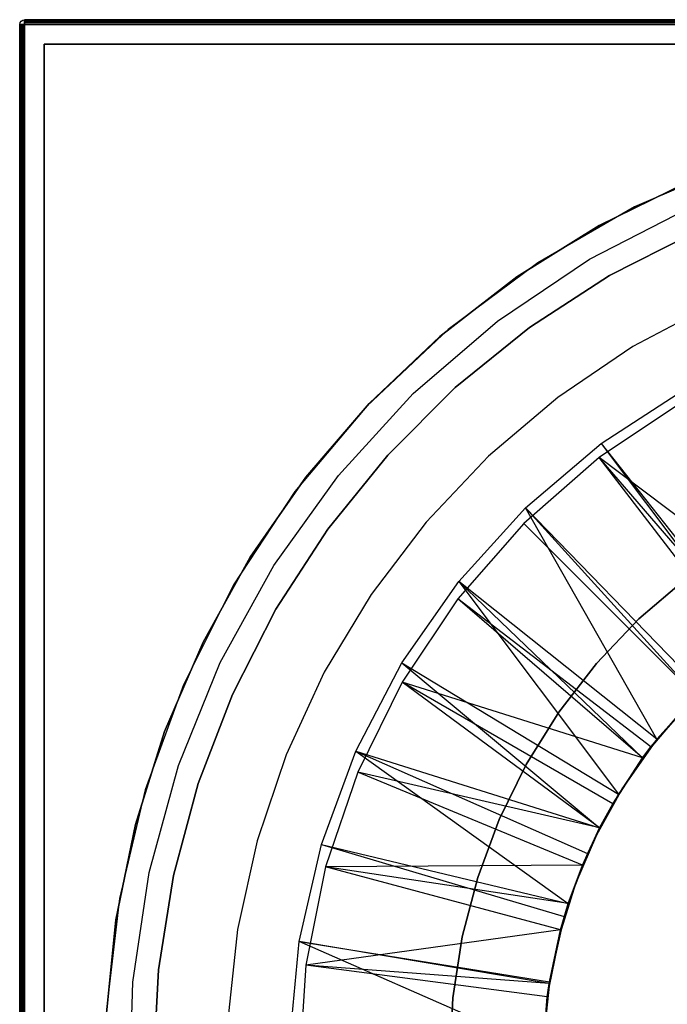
# Model space of a CAD drawing. Extents: x 0.02 to 3.4, y -1.69 to 1.69.
# Tile 4 of 11: x 0.02 to 1.07, y 0.1 to 1.69. Entities that reach past the tile are written whole.
import ezdxf

# ---------------------------------------------------------------- set-up
doc = ezdxf.new("R2010")
doc.units = 0
doc.header["$MEASUREMENT"] = 0
doc.layers.get('0').update_dxf_attribs({"color": 13, "linetype": 'CONTINUOUS'})

# ---------------------------------------------------------------- blocks, each defined once
blk = doc.blocks.new('Z_O_ENIE_PARANA_PM_STL')
at = {"color": 0}
for p, q in [((0.0175, 1.6881, 0.0418), (0.0192, 1.6906, 0.0418)), ((0.0175, 1.6881, 3.3725), (0.0192, 1.6906, 3.3725)), ((0.0192, 1.6906, 0.0418), (0.0218, 1.6923, 0.0418)), ((0.0192, 1.6906, 3.3725), (0.0218, 1.6923, 3.3725)), ((0.0192, 1.6906, 0.0418), (0.0192, 1.6906, 3.3725)), ((0.0192, 1.6906, 0.0418), (0.0192, 1.6906, 3.3725)), ((0.0218, 1.6923, 0.0418), (0.0248, 1.6929, 0.0418)), ((0.0218, 1.6923, 3.3725), (0.0248, 1.6929, 3.3725)), ((0.0218, 1.6923, 0.0418), (0.0218, 1.6923, 3.3725)), ((0.0218, 1.6923, 0.0418), (0.0218, 1.6923, 3.3725)), ((3.3949, 1.6929, 0.0418), (0.0248, 1.6929, 0.0418)), ((0.0248, 1.6929, 0.0418), (0.0248, 1.6929, 3.3725)), ((0.0248, 1.6929, 3.3725), (3.3949, 1.6929, 3.3725)), ((0.0248, 1.6923, 0.0388), (0.0248, 1.6929, 0.0418)), ((3.3949, 1.6929, 0.0418), (0.0248, 1.6929, 0.0418)), ((0.0248, 1.6929, 0.0418), (0.0248, 1.6929, 3.3725)), ((0.0248, 1.6929, 3.3725), (0.0248, 1.6923, 3.3755)), ((0.0248, 1.6929, 3.3725), (3.3949, 1.6929, 3.3725)), ((3.3949, 1.6923, 0.0388), (0.0248, 1.6923, 0.0388)), ((0.0248, 1.6906, 0.0362), (0.0248, 1.6923, 0.0388)), ((3.3949, 1.6923, 0.0388), (0.0248, 1.6923, 0.0388)), ((0.0248, 1.6923, 3.3755), (3.3949, 1.6923, 3.3755)), ((0.0248, 1.6923, 3.3755), (0.0248, 1.6906, 3.3781)), ((0.0248, 1.6923, 3.3755), (3.3949, 1.6923, 3.3755)), ((3.3949, 1.6906, 0.0362), (0.0248, 1.6906, 0.0362)), ((0.0248, 1.6881, 0.0345), (0.0248, 1.6906, 0.0362)), ((3.3949, 1.6906, 0.0362), (0.0248, 1.6906, 0.0362)), ((0.0248, 1.6906, 3.3781), (3.3949, 1.6906, 3.3781)), ((0.0248, 1.6906, 3.3781), (0.0248, 1.6881, 3.3798)), ((0.0248, 1.6906, 3.3781), (3.3949, 1.6906, 3.3781)), ((0.0169, 1.685, 0.0418), (0.0175, 1.6881, 0.0418)), ((0.0169, 1.685, 3.3725), (0.0175, 1.6881, 3.3725)), ((0.0169, -1.685, 3.3725), (0.0169, 1.685, 3.3725)), ((0.0169, 1.685, 3.3725), (0.0169, 1.685, 0.0418)), ((0.0169, 1.685, 0.0418), (0.0169, -1.685, 0.0418)), ((0.0175, 1.685, 0.0388), (0.0169, 1.685, 0.0418)), ((0.0169, 1.685, 0.0418), (0.0169, -1.685, 0.0418)), ((0.0169, 1.685, 3.3725), (0.0169, 1.685, 0.0418)), ((0.0169, 1.685, 3.3725), (0.0175, 1.685, 3.3755)), ((0.0169, -1.685, 3.3725), (0.0169, 1.685, 3.3725)), ((0.0175, 1.6881, 0.0418), (0.0175, 1.6881, 3.3725)), ((0.0175, 1.6881, 0.0418), (0.0175, 1.6881, 3.3725)), ((0.0175, 1.685, 0.0388), (0.0175, -1.685, 0.0388)), ((0.0192, 1.685, 0.0362), (0.0175, 1.685, 0.0388)), ((0.0175, 1.685, 0.0388), (0.0175, -1.685, 0.0388)), ((0.0175, -1.685, 3.3755), (0.0175, 1.685, 3.3755)), ((0.0175, 1.685, 3.3755), (0.0192, 1.685, 3.3781)), ((0.0175, -1.685, 3.3755), (0.0175, 1.685, 3.3755)), ((0.0192, 1.685, 0.0362), (0.0192, -1.685, 0.0362)), ((0.0218, 1.685, 0.0345), (0.0192, 1.685, 0.0362)), ((0.0192, 1.685, 0.0362), (0.0192, -1.685, 0.0362)), ((0.0192, -1.685, 3.3781), (0.0192, 1.685, 3.3781)), ((0.0192, 1.685, 3.3781), (0.0218, 1.685, 3.3798)), ((0.0192, -1.685, 3.3781), (0.0192, 1.685, 3.3781)), ((0.0218, 1.685, 0.0345), (0.0218, -1.685, 0.0345)), ((0.0248, 1.685, 0.0339), (0.0218, 1.685, 0.0345)), ((0.0218, 1.685, 0.0345), (0.0218, -1.685, 0.0345)), ((0.0218, -1.685, 3.3798), (0.0218, 1.685, 3.3798)), ((0.0218, 1.685, 3.3798), (0.0248, 1.685, 3.3804)), ((0.0218, -1.685, 3.3798), (0.0218, 1.685, 3.3798)), ((3.3949, 1.6881, 0.0345), (0.0248, 1.6881, 0.0345)), ((0.0248, 1.685, 0.0339), (0.0248, 1.6881, 0.0345)), ((3.3949, 1.6881, 0.0345), (0.0248, 1.6881, 0.0345)), ((0.0248, 1.6881, 3.3798), (3.3949, 1.6881, 3.3798)), ((0.0248, 1.6881, 3.3798), (0.0248, 1.685, 3.3804)), ((0.0248, 1.6881, 3.3798), (3.3949, 1.6881, 3.3798)), ((3.3949, 1.685, 3.3804), (0.0248, 1.685, 3.3804)), ((0.0248, 1.685, 3.3804), (0.0248, -1.685, 3.3804)), ((0.0248, -1.685, 0.0339), (0.0248, 1.685, 0.0339)), ((0.0248, 1.685, 0.0339), (3.3949, 1.685, 0.0339)), ((0.0248, 1.685, 0.0339), (3.3949, 1.685, 0.0339)), ((0.0248, -1.685, 0.0339), (0.0248, 1.685, 0.0339)), ((3.3949, 1.685, 3.3804), (0.0248, 1.685, 3.3804)), ((0.0248, 1.685, 3.3804), (0.0248, -1.685, 3.3804)), ((3.3634, 1.6535, 3.341), (0.0563, 1.6535, 3.341)), ((0.0563, 1.6535, 3.341), (0.0563, 1.6535, 0.0733)), ((0.0563, 1.6535, 0.0733), (3.3634, 1.6535, 0.0733)), ((0.0563, 1.6535, 3.341), (0.0563, -1.6535, 3.341)), ((0.0563, -1.6535, 0.0733), (0.0563, 1.6535, 0.0733)), ((0.0563, 1.6535, 3.341), (0.0563, 1.6535, 0.0733)), ((0.0563, 1.6535, 3.341), (0.0563, -1.6535, 3.341)), ((3.3634, 1.6535, 3.341), (0.0563, 1.6535, 3.341)), ((0.0563, 1.6535, 0.0733), (3.3634, 1.6535, 0.0733)), ((0.0563, -1.6535, 0.0733), (0.0563, 1.6535, 0.0733)), ((1.178, 1.4613, 3.341), (1.0119, 1.3897, 3.341)), ((1.178, 1.4613, 2.9473), (1.0119, 1.3897, 2.9473)), ((1.178, 1.4613, 3.341), (1.0119, 1.3897, 3.341)), ((1.178, 1.4613, 2.9473), (1.0119, 1.3897, 2.9473)), ((1.0966, 1.4291, 3.385), (0.9551, 1.3597, 3.385)), ((0.9551, 1.3597, 3.4244), (1.0966, 1.4291, 3.4244)), ((1.0966, 1.4291, 3.385), (0.9551, 1.3597, 3.385)), ((0.9551, 1.3597, 3.4244), (1.0966, 1.4291, 3.4244)), ((1.0119, 1.3897, 3.341), (0.8553, 1.2993, 3.341)), ((1.0119, 1.3897, 2.9473), (0.8553, 1.2993, 2.9473)), ((1.0119, 1.3897, 3.341), (0.8553, 1.2993, 3.341)), ((1.0119, 1.3897, 2.9473), (0.8553, 1.2993, 2.9473)), ((0.939, 1.3051, 3.3804), (1.0988, 1.3871, 3.3804)), ((0.939, 1.3051, 3.3804), (1.0988, 1.3871, 3.3804)), ((0.939, 1.3051, 2.9473), (1.0988, 1.3871, 2.9473)), ((0.939, 1.3051, 2.9473), (1.0988, 1.3871, 2.9473)), ((1.0119, 1.3897, 2.9473), (1.0119, 1.3897, 3.341)), ((1.0119, 1.3897, 2.9473), (1.0119, 1.3897, 3.341)), ((0.9551, 1.3597, 3.385), (0.8215, 1.2764, 3.385)), ((0.8215, 1.2764, 3.4244), (0.9551, 1.3597, 3.4244)), ((0.9551, 1.3597, 3.385), (0.8215, 1.2764, 3.385)), ((0.8215, 1.2764, 3.4244), (0.9551, 1.3597, 3.4244)), ((0.9551, 1.3597, 3.385), (0.9551, 1.3597, 3.4244)), ((0.9551, 1.3597, 3.385), (0.9551, 1.3597, 3.4244)), ((1.1093, 1.3487, 3.385), (0.9717, 1.2786, 3.385)), ((0.9717, 1.2786, 3.0307), (1.1093, 1.3487, 3.0307)), ((0.9717, 1.2786, 3.0307), (1.1093, 1.3487, 3.0307)), ((1.1093, 1.3487, 3.385), (0.9717, 1.2786, 3.385)), ((0.8553, 1.2993, 3.341), (0.7102, 1.1913, 3.341)), ((0.8553, 1.2993, 2.9473), (0.7102, 1.1913, 2.9473)), ((0.8553, 1.2993, 3.341), (0.7102, 1.1913, 3.341)), ((0.8553, 1.2993, 2.9473), (0.7102, 1.1913, 2.9473)), ((0.7901, 1.2048, 3.3804), (0.939, 1.3051, 3.3804)), ((0.7901, 1.2048, 3.3804), (0.939, 1.3051, 3.3804)), ((0.7901, 1.2048, 2.9473), (0.939, 1.3051, 2.9473)), ((0.7901, 1.2048, 2.9473), (0.939, 1.3051, 2.9473)), ((0.8553, 1.2993, 2.9473), (0.8553, 1.2993, 3.341)), ((0.8553, 1.2993, 2.9473), (0.8553, 1.2993, 3.341)), ((0.939, 1.3051, 3.3804), (0.939, 1.3051, 2.9473)), ((0.939, 1.3051, 3.3804), (0.939, 1.3051, 2.9473)), ((0.8215, 1.2764, 3.385), (0.6969, 1.18, 3.385)), ((0.6969, 1.18, 3.4244), (0.8215, 1.2764, 3.4244)), ((0.8215, 1.2764, 3.385), (0.6969, 1.18, 3.385)), ((0.6969, 1.18, 3.4244), (0.8215, 1.2764, 3.4244)), ((0.8215, 1.2764, 3.385), (0.8215, 1.2764, 3.4244)), ((0.8215, 1.2764, 3.385), (0.8215, 1.2764, 3.4244)), ((0.9717, 1.2786, 3.385), (0.842, 1.1944, 3.385)), ((0.842, 1.1944, 3.0307), (0.9717, 1.2786, 3.0307)), ((0.842, 1.1944, 3.0307), (0.9717, 1.2786, 3.0307)), ((0.9717, 1.2786, 3.385), (0.842, 1.1944, 3.385)), ((0.9717, 1.2786, 3.0307), (0.9717, 1.2786, 3.385)), ((0.9717, 1.2786, 3.0307), (0.9717, 1.2786, 3.385)), ((1.1395, 1.2327, 3.0307), (1.0096, 1.1638, 3.0307)), ((1.1395, 1.2327, 3.385), (1.0096, 1.1638, 3.385)), ((1.1395, 1.2327, 3.0307), (1.0096, 1.1638, 3.0307)), ((1.1395, 1.2327, 3.385), (1.0096, 1.1638, 3.385)), ((0.654, 1.0876, 3.3804), (0.7901, 1.2048, 3.3804)), ((0.654, 1.0876, 3.3804), (0.7901, 1.2048, 3.3804)), ((0.654, 1.0876, 2.9473), (0.7901, 1.2048, 2.9473)), ((0.654, 1.0876, 2.9473), (0.7901, 1.2048, 2.9473)), ((0.7901, 1.2048, 3.3804), (0.7901, 1.2048, 2.9473)), ((0.7901, 1.2048, 3.3804), (0.7901, 1.2048, 2.9473)), ((0.7102, 1.1913, 3.341), (0.5787, 1.0672, 3.341)), ((0.7102, 1.1913, 2.9473), (0.5787, 1.0672, 2.9473)), ((0.7102, 1.1913, 3.341), (0.5787, 1.0672, 3.341)), ((0.7102, 1.1913, 2.9473), (0.5787, 1.0672, 2.9473)), ((0.6969, 1.18, 3.385), (0.5827, 1.0714, 3.385)), ((0.5827, 1.0714, 3.4244), (0.6969, 1.18, 3.4244)), ((0.6969, 1.18, 3.385), (0.5827, 1.0714, 3.385)), ((0.5827, 1.0714, 3.4244), (0.6969, 1.18, 3.4244)), ((0.6969, 1.18, 3.385), (0.6969, 1.18, 3.4244)), ((0.6969, 1.18, 3.385), (0.6969, 1.18, 3.4244)), ((0.7102, 1.1913, 2.9473), (0.7102, 1.1913, 3.341)), ((0.7102, 1.1913, 2.9473), (0.7102, 1.1913, 3.341)), ((0.842, 1.1944, 3.385), (0.722, 1.0972, 3.385)), ((0.722, 1.0972, 3.0307), (0.842, 1.1944, 3.0307)), ((0.722, 1.0972, 3.0307), (0.842, 1.1944, 3.0307)), ((0.842, 1.1944, 3.385), (0.722, 1.0972, 3.385)), ((0.842, 1.1944, 3.0307), (0.842, 1.1944, 3.385)), ((0.842, 1.1944, 3.0307), (0.842, 1.1944, 3.385)), ((1.0096, 1.1638, 3.0307), (0.8879, 1.0813, 3.0307)), ((1.0096, 1.1638, 3.385), (0.8879, 1.0813, 3.385)), ((1.0096, 1.1638, 3.0307), (0.8879, 1.0813, 3.0307)), ((1.0096, 1.1638, 3.385), (0.8879, 1.0813, 3.385)), ((1.0096, 1.1638, 3.385), (1.0096, 1.1638, 3.0307)), ((1.0096, 1.1638, 3.385), (1.0096, 1.1638, 3.0307)), ((0.5328, 0.9551, 3.3804), (0.654, 1.0876, 3.3804)), ((0.5328, 0.9551, 3.3804), (0.654, 1.0876, 3.3804)), ((0.5328, 0.9551, 2.9473), (0.654, 1.0876, 2.9473)), ((0.5328, 0.9551, 2.9473), (0.654, 1.0876, 2.9473)), ((0.722, 1.0972, 3.385), (0.6127, 0.9879, 3.385)), ((0.6127, 0.9879, 3.0307), (0.722, 1.0972, 3.0307)), ((0.6127, 0.9879, 3.0307), (0.722, 1.0972, 3.0307)), ((0.722, 1.0972, 3.385), (0.6127, 0.9879, 3.385)), ((0.654, 1.0876, 3.3804), (0.654, 1.0876, 2.9473)), ((0.654, 1.0876, 3.3804), (0.654, 1.0876, 2.9473)), ((0.722, 1.0972, 3.0307), (0.722, 1.0972, 3.385)), ((0.722, 1.0972, 3.0307), (0.722, 1.0972, 3.385)), ((0.9583, 1.0069, 0.0733), (1.0933, 1.0948, 0.0733)), ((0.9583, 1.0069, 0.0733), (1.0933, 1.0948, 0.0733)), ((0.5827, 1.0714, 3.385), (0.4801, 0.9519, 3.385)), ((0.4801, 0.9519, 3.4244), (0.5827, 1.0714, 3.4244)), ((0.5827, 1.0714, 3.385), (0.4801, 0.9519, 3.385)), ((0.4801, 0.9519, 3.4244), (0.5827, 1.0714, 3.4244)), ((0.5827, 1.0714, 3.385), (0.5827, 1.0714, 3.4244)), ((0.5827, 1.0714, 3.385), (0.5827, 1.0714, 3.4244)), ((0.8879, 1.0813, 3.0307), (0.7758, 0.9861, 3.0307)), ((0.8879, 1.0813, 3.385), (0.7758, 0.9861, 3.385)), ((0.8879, 1.0813, 3.0307), (0.7758, 0.9861, 3.0307)), ((0.8879, 1.0813, 3.385), (0.7758, 0.9861, 3.385)), ((0.8879, 1.0813, 3.385), (0.8879, 1.0813, 3.0307)), ((0.8879, 1.0813, 3.385), (0.8879, 1.0813, 3.0307)), ((1.0898, 1.074, 0.0339), (0.9549, 0.9839, 0.0339)), ((1.0898, 1.074, 0.0339), (0.9549, 0.9839, 0.0339)), ((0.5787, 1.0672, 3.341), (0.4624, 0.9287, 3.341)), ((0.5787, 1.0672, 2.9473), (0.4624, 0.9287, 2.9473)), ((0.5787, 1.0672, 3.341), (0.4624, 0.9287, 3.341)), ((0.5787, 1.0672, 2.9473), (0.4624, 0.9287, 2.9473)), ((0.5787, 1.0672, 2.9473), (0.5787, 1.0672, 3.341)), ((0.5787, 1.0672, 2.9473), (0.5787, 1.0672, 3.341)), ((0.8357, 0.9026, 0.0733), (0.9583, 1.0069, 0.0733)), ((0.8357, 0.9026, 0.0733), (0.9583, 1.0069, 0.0733)), ((0.9583, 1.0069, 0.0733), (1.2123, 0.6848, 0.4833)), ((0.9583, 1.0069, 0.0733), (1.2123, 0.6848, 0.4833)), ((0.9583, 1.0069, 0.0733), (1.2036, 0.6784, 0.4833)), ((0.9583, 1.0069, 0.0733), (1.2036, 0.6784, 0.4833)), ((0.6127, 0.9879, 3.385), (0.5154, 0.8678, 3.385)), ((0.5154, 0.8678, 3.0307), (0.6127, 0.9879, 3.0307)), ((0.5154, 0.8678, 3.0307), (0.6127, 0.9879, 3.0307)), ((0.6127, 0.9879, 3.385), (0.5154, 0.8678, 3.385)), ((0.6127, 0.9879, 3.0307), (0.6127, 0.9879, 3.385)), ((0.6127, 0.9879, 3.0307), (0.6127, 0.9879, 3.385)), ((0.7758, 0.9861, 3.0307), (0.6746, 0.8793, 3.0307)), ((0.7758, 0.9861, 3.385), (0.6746, 0.8793, 3.385)), ((0.7758, 0.9861, 3.0307), (0.6746, 0.8793, 3.0307)), ((0.7758, 0.9861, 3.385), (0.6746, 0.8793, 3.385)), ((0.7758, 0.9861, 3.385), (0.7758, 0.9861, 3.0307)), ((0.7758, 0.9861, 3.385), (0.7758, 0.9861, 3.0307)), ((0.9549, 0.9839, 0.0339), (0.8329, 0.8769, 0.0339)), ((0.9549, 0.9839, 0.0339), (0.8329, 0.8769, 0.0339)), ((1.2866, 0.7331, 0.4276), (0.9549, 0.9839, 0.0339)), ((1.2123, 0.6848, 0.4276), (0.9549, 0.9839, 0.0339)), ((1.2866, 0.7331, 0.4276), (0.9549, 0.9839, 0.0339)), ((1.2123, 0.6848, 0.4276), (0.9549, 0.9839, 0.0339)), ((1.1946, 0.6715, 0.4276), (0.9549, 0.9839, 0.0339)), ((1.1946, 0.6715, 0.4276), (0.9549, 0.9839, 0.0339)), ((0.4801, 0.9519, 3.385), (0.3901, 0.8226, 3.385)), ((0.3901, 0.8226, 3.4244), (0.4801, 0.9519, 3.4244)), ((0.4801, 0.9519, 3.385), (0.3901, 0.8226, 3.385)), ((0.3901, 0.8226, 3.4244), (0.4801, 0.9519, 3.4244)), ((0.4281, 0.8091, 3.3804), (0.5328, 0.9551, 3.3804)), ((0.4281, 0.8091, 3.3804), (0.5328, 0.9551, 3.3804)), ((0.4281, 0.8091, 2.9473), (0.5328, 0.9551, 2.9473)), ((0.4281, 0.8091, 2.9473), (0.5328, 0.9551, 2.9473)), ((0.4801, 0.9519, 3.385), (0.4801, 0.9519, 3.4244)), ((0.4801, 0.9519, 3.385), (0.4801, 0.9519, 3.4244)), ((0.5328, 0.9551, 3.3804), (0.5328, 0.9551, 2.9473)), ((0.5328, 0.9551, 3.3804), (0.5328, 0.9551, 2.9473)), ((0.4624, 0.9287, 3.341), (0.3631, 0.7776, 3.341)), ((0.4624, 0.9287, 2.9473), (0.3631, 0.7776, 2.9473)), ((0.4624, 0.9287, 3.341), (0.3631, 0.7776, 3.341)), ((0.4624, 0.9287, 2.9473), (0.3631, 0.7776, 2.9473)), ((0.4624, 0.9287, 2.9473), (0.4624, 0.9287, 3.341)), ((0.4624, 0.9287, 2.9473), (0.4624, 0.9287, 3.341)), ((0.7275, 0.7834, 0.0733), (0.8357, 0.9026, 0.0733)), ((0.7275, 0.7834, 0.0733), (0.8357, 0.9026, 0.0733)), ((0.8357, 0.9026, 0.0733), (1.121, 0.6081, 0.4833)), ((1.0481, 0.5278, 0.4833), (0.8357, 0.9026, 0.0733)), ((1.0481, 0.5278, 0.4833), (0.8357, 0.9026, 0.0733)), ((1.1113, 0.5985, 0.4833), (0.8357, 0.9026, 0.0733)), ((1.1113, 0.5985, 0.4833), (0.8357, 0.9026, 0.0733)), ((0.8357, 0.9026, 0.0733), (1.121, 0.6081, 0.4833)), ((0.6746, 0.8793, 3.0307), (0.5856, 0.7622, 3.0307)), ((0.6746, 0.8793, 3.385), (0.5856, 0.7622, 3.385)), ((0.6746, 0.8793, 3.0307), (0.5856, 0.7622, 3.0307)), ((0.6746, 0.8793, 3.385), (0.5856, 0.7622, 3.385)), ((0.6746, 0.8793, 3.385), (0.6746, 0.8793, 3.0307)), ((0.6746, 0.8793, 3.385), (0.6746, 0.8793, 3.0307)), ((0.8329, 0.8769, 0.0339), (0.726, 0.755, 0.0339)), ((0.8329, 0.8769, 0.0339), (0.726, 0.755, 0.0339)), ((1.1113, 0.5985, 0.4276), (0.8329, 0.8769, 0.0339)), ((1.1113, 0.5985, 0.4276), (0.8329, 0.8769, 0.0339)), ((0.5154, 0.8678, 3.385), (0.4313, 0.7382, 3.385)), ((0.4313, 0.7382, 3.0307), (0.5154, 0.8678, 3.0307)), ((0.4313, 0.7382, 3.0307), (0.5154, 0.8678, 3.0307)), ((0.5154, 0.8678, 3.385), (0.4313, 0.7382, 3.385)), ((0.5154, 0.8678, 3.0307), (0.5154, 0.8678, 3.385)), ((0.5154, 0.8678, 3.0307), (0.5154, 0.8678, 3.385)), ((0.3901, 0.8226, 3.385), (0.3137, 0.6849, 3.385)), ((0.3137, 0.6849, 3.4244), (0.3901, 0.8226, 3.4244)), ((0.3901, 0.8226, 3.385), (0.3137, 0.6849, 3.385)), ((0.3137, 0.6849, 3.4244), (0.3901, 0.8226, 3.4244)), ((0.3901, 0.8226, 3.385), (0.3901, 0.8226, 3.4244)), ((0.3901, 0.8226, 3.385), (0.3901, 0.8226, 3.4244)), ((0.3414, 0.6519, 3.3804), (0.4281, 0.8091, 3.3804)), ((0.3414, 0.6519, 3.3804), (0.4281, 0.8091, 3.3804)), ((0.3414, 0.6519, 2.9473), (0.4281, 0.8091, 2.9473)), ((0.3414, 0.6519, 2.9473), (0.4281, 0.8091, 2.9473)), ((0.4281, 0.8091, 3.3804), (0.4281, 0.8091, 2.9473)), ((0.4281, 0.8091, 3.3804), (0.4281, 0.8091, 2.9473)), ((0.6354, 0.6513, 0.0733), (0.7275, 0.7834, 0.0733)), ((0.6354, 0.6513, 0.0733), (0.7275, 0.7834, 0.0733)), ((1.0481, 0.5278, 0.4833), (0.7275, 0.7834, 0.0733)), ((0.7275, 0.7834, 0.0733), (1.025, 0.4975, 0.4833)), ((1.0481, 0.5278, 0.4833), (0.7275, 0.7834, 0.0733)), ((0.7275, 0.7834, 0.0733), (1.025, 0.4975, 0.4833)), ((0.7275, 0.7834, 0.0733), (0.986, 0.4388, 0.4833)), ((0.7275, 0.7834, 0.0733), (0.986, 0.4388, 0.4833)), ((1.0949, 0.7878, 0.7041), (1.0192, 0.7228, 0.7041)), ((1.0192, 0.7228, 0.7434), (1.0949, 0.7878, 0.7434)), ((1.0949, 0.7878, 0.7041), (1.0192, 0.7228, 0.7041)), ((1.0192, 0.7228, 0.7434), (1.0949, 0.7878, 0.7434)), ((0.3631, 0.7776, 3.341), (0.2819, 0.616, 3.341)), ((0.3631, 0.7776, 2.9473), (0.2819, 0.616, 2.9473)), ((0.3631, 0.7776, 3.341), (0.2819, 0.616, 3.341)), ((0.3631, 0.7776, 2.9473), (0.2819, 0.616, 2.9473)), ((0.3631, 0.7776, 2.9473), (0.3631, 0.7776, 3.341)), ((0.3631, 0.7776, 2.9473), (0.3631, 0.7776, 3.341)), ((0.5856, 0.7622, 3.0307), (0.5098, 0.6362, 3.0307)), ((0.5856, 0.7622, 3.385), (0.5098, 0.6362, 3.385)), ((0.5856, 0.7622, 3.0307), (0.5098, 0.6362, 3.0307)), ((0.5856, 0.7622, 3.385), (0.5098, 0.6362, 3.385)), ((0.5856, 0.7622, 3.385), (0.5856, 0.7622, 3.0307)), ((0.5856, 0.7622, 3.385), (0.5856, 0.7622, 3.0307)), ((0.726, 0.755, 0.0339), (0.6358, 0.6201, 0.0339)), ((0.726, 0.755, 0.0339), (0.6358, 0.6201, 0.0339)), ((1.0383, 0.5153, 0.4276), (0.726, 0.755, 0.0339)), ((1.0383, 0.5153, 0.4276), (0.726, 0.755, 0.0339)), ((1.025, 0.4975, 0.4276), (0.726, 0.755, 0.0339)), ((1.025, 0.4975, 0.4276), (0.726, 0.755, 0.0339)), ((0.4313, 0.7382, 3.385), (0.3611, 0.6005, 3.385)), ((0.3611, 0.6005, 3.0307), (0.4313, 0.7382, 3.0307)), ((0.3611, 0.6005, 3.0307), (0.4313, 0.7382, 3.0307)), ((0.4313, 0.7382, 3.385), (0.3611, 0.6005, 3.385)), ((0.4313, 0.7382, 3.0307), (0.4313, 0.7382, 3.385)), ((0.4313, 0.7382, 3.0307), (0.4313, 0.7382, 3.385)), ((1.0192, 0.7228, 0.7041), (0.9505, 0.6506, 0.7041)), ((0.9505, 0.6506, 0.7434), (1.0192, 0.7228, 0.7434)), ((1.0192, 0.7228, 0.7041), (0.9505, 0.6506, 0.7041)), ((0.9505, 0.6506, 0.7434), (1.0192, 0.7228, 0.7434)), ((1.0192, 0.7228, 0.7041), (1.0192, 0.7228, 0.7434)), ((1.0192, 0.7228, 0.7041), (1.0192, 0.7228, 0.7434)), ((0.3137, 0.6849, 3.385), (0.2515, 0.5401, 3.385)), ((0.2515, 0.5401, 3.4244), (0.3137, 0.6849, 3.4244)), ((0.3137, 0.6849, 3.385), (0.2515, 0.5401, 3.385)), ((0.2515, 0.5401, 3.4244), (0.3137, 0.6849, 3.4244)), ((0.3137, 0.6849, 3.385), (0.3137, 0.6849, 3.4244)), ((0.3137, 0.6849, 3.385), (0.3137, 0.6849, 3.4244)), ((0.2739, 0.4854, 3.3804), (0.3414, 0.6519, 3.3804)), ((0.2739, 0.4854, 3.3804), (0.3414, 0.6519, 3.3804)), ((0.2739, 0.4854, 2.9473), (0.3414, 0.6519, 2.9473)), ((0.2739, 0.4854, 2.9473), (0.3414, 0.6519, 2.9473)), ((0.3414, 0.6519, 3.3804), (0.3414, 0.6519, 2.9473)), ((0.3414, 0.6519, 3.3804), (0.3414, 0.6519, 2.9473)), ((0.5609, 0.5086, 0.0733), (0.6354, 0.6513, 0.0733)), ((0.5609, 0.5086, 0.0733), (0.6354, 0.6513, 0.0733)), ((0.6354, 0.6513, 0.0733), (0.986, 0.4388, 0.4833)), ((0.6354, 0.6513, 0.0733), (0.986, 0.4388, 0.4833)), ((0.6354, 0.6513, 0.0733), (0.9556, 0.3843, 0.4833)), ((0.6354, 0.6513, 0.0733), (0.9556, 0.3843, 0.4833)), ((0.9505, 0.6506, 0.7041), (0.8895, 0.5717, 0.7041)), ((0.8895, 0.5717, 0.7434), (0.9505, 0.6506, 0.7434)), ((0.9505, 0.6506, 0.7041), (0.8895, 0.5717, 0.7041)), ((0.8895, 0.5717, 0.7434), (0.9505, 0.6506, 0.7434)), ((0.9505, 0.6506, 0.7041), (0.9505, 0.6506, 0.7434)), ((0.9505, 0.6506, 0.7041), (0.9505, 0.6506, 0.7434)), ((0.5098, 0.6362, 3.0307), (0.448, 0.5027, 3.0307)), ((0.5098, 0.6362, 3.385), (0.448, 0.5027, 3.385)), ((0.5098, 0.6362, 3.0307), (0.448, 0.5027, 3.0307)), ((0.5098, 0.6362, 3.385), (0.448, 0.5027, 3.385)), ((0.5098, 0.6362, 3.385), (0.5098, 0.6362, 3.0307)), ((0.5098, 0.6362, 3.385), (0.5098, 0.6362, 3.0307)), ((0.2819, 0.616, 3.341), (0.2201, 0.446, 3.341)), ((0.2819, 0.616, 2.9473), (0.2201, 0.446, 2.9473)), ((0.2819, 0.616, 3.341), (0.2201, 0.446, 3.341)), ((0.2819, 0.616, 2.9473), (0.2201, 0.446, 2.9473)), ((0.2819, 0.616, 2.9473), (0.2819, 0.616, 3.341)), ((0.2819, 0.616, 2.9473), (0.2819, 0.616, 3.341)), ((0.6358, 0.6201, 0.0339), (0.5641, 0.4746, 0.0339)), ((0.6358, 0.6201, 0.0339), (0.5641, 0.4746, 0.0339)), ((1.025, 0.4975, 0.4276), (0.6358, 0.6201, 0.0339)), ((0.9768, 0.4232, 0.4276), (0.6358, 0.6201, 0.0339)), ((1.025, 0.4975, 0.4276), (0.6358, 0.6201, 0.0339)), ((0.9768, 0.4232, 0.4276), (0.6358, 0.6201, 0.0339)), ((0.9556, 0.3843, 0.4276), (0.6358, 0.6201, 0.0339)), ((0.9556, 0.3843, 0.4276), (0.6358, 0.6201, 0.0339)), ((0.3611, 0.6005, 3.385), (0.3057, 0.4562, 3.385)), ((0.3057, 0.4562, 3.0307), (0.3611, 0.6005, 3.0307)), ((0.3057, 0.4562, 3.0307), (0.3611, 0.6005, 3.0307)), ((0.3611, 0.6005, 3.385), (0.3057, 0.4562, 3.385)), ((0.3611, 0.6005, 3.0307), (0.3611, 0.6005, 3.385)), ((0.3611, 0.6005, 3.0307), (0.3611, 0.6005, 3.385)), ((1.1113, 0.5985, 0.4833), (1.0383, 0.5153, 0.4276)), ((1.0383, 0.5153, 0.4276), (1.1113, 0.5985, 0.4276)), ((1.1113, 0.5985, 0.4833), (1.0383, 0.5153, 0.4276)), ((1.0383, 0.5153, 0.4276), (1.1113, 0.5985, 0.4276)), ((1.1113, 0.5985, 0.4833), (1.0481, 0.5278, 0.4833)), ((1.1113, 0.5985, 0.4833), (1.0481, 0.5278, 0.4833)), ((1.0409, 0.5178, 0.5081), (1.0968, 0.5828, 0.5081)), ((1.0968, 0.5828, 0.4884), (1.0409, 0.5178, 0.4884)), ((1.0409, 0.5178, 0.5081), (1.0968, 0.5828, 0.5081)), ((1.0968, 0.5828, 0.4884), (1.0409, 0.5178, 0.4884)), ((0.8895, 0.5717, 0.7041), (0.8368, 0.4871, 0.7041)), ((0.8368, 0.4871, 0.7434), (0.8895, 0.5717, 0.7434)), ((0.8895, 0.5717, 0.7041), (0.8368, 0.4871, 0.7041)), ((0.8368, 0.4871, 0.7434), (0.8895, 0.5717, 0.7434)), ((0.8895, 0.5717, 0.7041), (0.8895, 0.5717, 0.7434)), ((0.8895, 0.5717, 0.7041), (0.8895, 0.5717, 0.7434)), ((0.2515, 0.5401, 3.385), (0.2044, 0.3898, 3.385)), ((0.2044, 0.3898, 3.4244), (0.2515, 0.5401, 3.4244)), ((0.2515, 0.5401, 3.385), (0.2044, 0.3898, 3.385)), ((0.2044, 0.3898, 3.4244), (0.2515, 0.5401, 3.4244)), ((0.2515, 0.5401, 3.385), (0.2515, 0.5401, 3.4244)), ((0.2515, 0.5401, 3.385), (0.2515, 0.5401, 3.4244)), ((1.0481, 0.5278, 0.4833), (1.025, 0.4975, 0.4276)), ((1.0481, 0.5278, 0.4833), (1.025, 0.4975, 0.4276)), ((1.0481, 0.5278, 0.4833), (1.025, 0.4975, 0.4833)), ((1.0481, 0.5278, 0.4833), (1.025, 0.4975, 0.4833)), ((1.0481, 0.5278, 0.4833), (1.0383, 0.5153, 0.4276)), ((1.0481, 0.5278, 0.4833), (1.0383, 0.5153, 0.4276)), ((0.992, 0.4474, 0.5081), (1.0409, 0.5178, 0.5081)), ((1.0409, 0.5178, 0.4884), (0.992, 0.4474, 0.4884)), ((0.992, 0.4474, 0.5081), (1.0409, 0.5178, 0.5081)), ((1.0409, 0.5178, 0.4884), (0.992, 0.4474, 0.4884)), ((1.025, 0.4975, 0.4276), (1.0383, 0.5153, 0.4276)), ((1.025, 0.4975, 0.4276), (1.0383, 0.5153, 0.4276)), ((1.0409, 0.5178, 0.5081), (1.0409, 0.5178, 0.4884)), ((1.0409, 0.5178, 0.5081), (1.0409, 0.5178, 0.4884)), ((0.448, 0.5027, 3.0307), (0.4011, 0.3634, 3.0307)), ((0.448, 0.5027, 3.385), (0.4011, 0.3634, 3.385)), ((0.448, 0.5027, 3.0307), (0.4011, 0.3634, 3.0307)), ((0.448, 0.5027, 3.385), (0.4011, 0.3634, 3.385)), ((0.448, 0.5027, 3.385), (0.448, 0.5027, 3.0307)), ((0.448, 0.5027, 3.385), (0.448, 0.5027, 3.0307)), ((0.5053, 0.3575, 0.0733), (0.5609, 0.5086, 0.0733)), ((0.5053, 0.3575, 0.0733), (0.5609, 0.5086, 0.0733)), ((0.5609, 0.5086, 0.0733), (0.9556, 0.3843, 0.4833)), ((0.5609, 0.5086, 0.0733), (0.9556, 0.3843, 0.4833)), ((0.5609, 0.5086, 0.0733), (0.9358, 0.3426, 0.4833)), ((0.5609, 0.5086, 0.0733), (0.9358, 0.3426, 0.4833)), ((0.5609, 0.5086, 0.0733), (0.9048, 0.2616, 0.4833)), ((0.5609, 0.5086, 0.0733), (0.9048, 0.2616, 0.4833)), ((1.025, 0.4975, 0.4833), (0.9768, 0.4232, 0.4276)), ((0.9768, 0.4232, 0.4276), (1.025, 0.4975, 0.4276)), ((1.025, 0.4975, 0.4833), (0.9768, 0.4232, 0.4276)), ((0.9768, 0.4232, 0.4276), (1.025, 0.4975, 0.4276)), ((1.025, 0.4975, 0.4833), (0.986, 0.4388, 0.4833)), ((1.025, 0.4975, 0.4833), (0.986, 0.4388, 0.4833)), ((1.025, 0.4975, 0.4833), (1.025, 0.4975, 0.4276)), ((1.025, 0.4975, 0.4833), (1.025, 0.4975, 0.4276)), ((0.2266, 0.3122, 3.3804), (0.2739, 0.4854, 3.3804)), ((0.2266, 0.3122, 3.3804), (0.2739, 0.4854, 3.3804)), ((0.2266, 0.3122, 2.9473), (0.2739, 0.4854, 2.9473)), ((0.2266, 0.3122, 2.9473), (0.2739, 0.4854, 2.9473)), ((0.2739, 0.4854, 3.3804), (0.2739, 0.4854, 2.9473)), ((0.2739, 0.4854, 3.3804), (0.2739, 0.4854, 2.9473)), ((0.8368, 0.4871, 0.7041), (0.7929, 0.3976, 0.7041)), ((0.7929, 0.3976, 0.7434), (0.8368, 0.4871, 0.7434)), ((0.8368, 0.4871, 0.7041), (0.7929, 0.3976, 0.7041)), ((0.7929, 0.3976, 0.7434), (0.8368, 0.4871, 0.7434)), ((0.8368, 0.4871, 0.7041), (0.8368, 0.4871, 0.7434)), ((0.8368, 0.4871, 0.7041), (0.8368, 0.4871, 0.7434)), ((0.5641, 0.4746, 0.0339), (0.5119, 0.321, 0.0339)), ((0.5641, 0.4746, 0.0339), (0.5119, 0.321, 0.0339)), ((0.9556, 0.3843, 0.4276), (0.5641, 0.4746, 0.0339)), ((0.9556, 0.3843, 0.4276), (0.5641, 0.4746, 0.0339)), ((0.9278, 0.3239, 0.4276), (0.5641, 0.4746, 0.0339)), ((0.9278, 0.3239, 0.4276), (0.5641, 0.4746, 0.0339)), ((0.3057, 0.4562, 3.385), (0.2657, 0.307, 3.385)), ((0.2657, 0.307, 3.0307), (0.3057, 0.4562, 3.0307)), ((0.2657, 0.307, 3.0307), (0.3057, 0.4562, 3.0307)), ((0.3057, 0.4562, 3.385), (0.2657, 0.307, 3.385)), ((0.3057, 0.4562, 3.0307), (0.3057, 0.4562, 3.385)), ((0.3057, 0.4562, 3.0307), (0.3057, 0.4562, 3.385)), ((0.9504, 0.3725, 0.5081), (0.992, 0.4474, 0.5081)), ((0.992, 0.4474, 0.4884), (0.9504, 0.3725, 0.4884)), ((0.9504, 0.3725, 0.5081), (0.992, 0.4474, 0.5081)), ((0.992, 0.4474, 0.4884), (0.9504, 0.3725, 0.4884)), ((0.992, 0.4474, 0.5081), (0.992, 0.4474, 0.4884)), ((0.992, 0.4474, 0.5081), (0.992, 0.4474, 0.4884)), ((0.2201, 0.446, 3.341), (0.1784, 0.27, 3.341)), ((0.2201, 0.446, 2.9473), (0.1784, 0.27, 2.9473)), ((0.2201, 0.446, 3.341), (0.1784, 0.27, 3.341)), ((0.2201, 0.446, 2.9473), (0.1784, 0.27, 2.9473)), ((0.2201, 0.446, 2.9473), (0.2201, 0.446, 3.341)), ((0.2201, 0.446, 2.9473), (0.2201, 0.446, 3.341)), ((0.986, 0.4388, 0.4833), (0.9556, 0.3843, 0.4276)), ((0.986, 0.4388, 0.4833), (0.9556, 0.3843, 0.4276)), ((0.986, 0.4388, 0.4833), (0.9556, 0.3843, 0.4833)), ((0.986, 0.4388, 0.4833), (0.9556, 0.3843, 0.4833)), ((0.986, 0.4388, 0.4833), (0.9768, 0.4232, 0.4276)), ((0.986, 0.4388, 0.4833), (0.9768, 0.4232, 0.4276)), ((0.9556, 0.3843, 0.4276), (0.9768, 0.4232, 0.4276)), ((0.9556, 0.3843, 0.4276), (0.9768, 0.4232, 0.4276)), ((0.2044, 0.3898, 3.385), (0.1727, 0.2355, 3.385)), ((0.1727, 0.2355, 3.4244), (0.2044, 0.3898, 3.4244)), ((0.2044, 0.3898, 3.385), (0.1727, 0.2355, 3.385)), ((0.1727, 0.2355, 3.4244), (0.2044, 0.3898, 3.4244)), ((0.2044, 0.3898, 3.385), (0.2044, 0.3898, 3.4244)), ((0.2044, 0.3898, 3.385), (0.2044, 0.3898, 3.4244)), ((0.7929, 0.3976, 0.7041), (0.7582, 0.3041, 0.7041)), ((0.7582, 0.3041, 0.7434), (0.7929, 0.3976, 0.7434)), ((0.7929, 0.3976, 0.7041), (0.7582, 0.3041, 0.7041)), ((0.7582, 0.3041, 0.7434), (0.7929, 0.3976, 0.7434)), ((0.7929, 0.3976, 0.7041), (0.7929, 0.3976, 0.7434)), ((0.7929, 0.3976, 0.7041), (0.7929, 0.3976, 0.7434)), ((0.9556, 0.3843, 0.4833), (0.9278, 0.3239, 0.4276)), ((0.9278, 0.3239, 0.4276), (0.9556, 0.3843, 0.4276)), ((0.9556, 0.3843, 0.4833), (0.9278, 0.3239, 0.4276)), ((0.9278, 0.3239, 0.4276), (0.9556, 0.3843, 0.4276)), ((0.9556, 0.3843, 0.4833), (0.9358, 0.3426, 0.4833)), ((0.9556, 0.3843, 0.4833), (0.9358, 0.3426, 0.4833)), ((0.9556, 0.3843, 0.4833), (0.9556, 0.3843, 0.4276)), ((0.9556, 0.3843, 0.4833), (0.9556, 0.3843, 0.4276)), ((0.9166, 0.2938, 0.5081), (0.9504, 0.3725, 0.5081)), ((0.9504, 0.3725, 0.4884), (0.9166, 0.2938, 0.4884)), ((0.9166, 0.2938, 0.5081), (0.9504, 0.3725, 0.5081)), ((0.9504, 0.3725, 0.4884), (0.9166, 0.2938, 0.4884)), ((0.9504, 0.3725, 0.5081), (0.9504, 0.3725, 0.4884)), ((0.9504, 0.3725, 0.5081), (0.9504, 0.3725, 0.4884)), ((0.4011, 0.3634, 3.0307), (0.3695, 0.2197, 3.0307)), ((0.4011, 0.3634, 3.385), (0.3695, 0.2197, 3.385)), ((0.4011, 0.3634, 3.0307), (0.3695, 0.2197, 3.0307)), ((0.4011, 0.3634, 3.385), (0.3695, 0.2197, 3.385)), ((0.4011, 0.3634, 3.385), (0.4011, 0.3634, 3.0307)), ((0.4011, 0.3634, 3.385), (0.4011, 0.3634, 3.0307)), ((0.4695, 0.2005, 0.0733), (0.5053, 0.3575, 0.0733)), ((0.4695, 0.2005, 0.0733), (0.5053, 0.3575, 0.0733)), ((0.5053, 0.3575, 0.0733), (0.9048, 0.2616, 0.4833)), ((0.5053, 0.3575, 0.0733), (0.9048, 0.2616, 0.4833)), ((0.5053, 0.3575, 0.0733), (0.8984, 0.2408, 0.4833)), ((0.5053, 0.3575, 0.0733), (0.8984, 0.2408, 0.4833)), ((0.9358, 0.3426, 0.4833), (0.9048, 0.2616, 0.4276)), ((0.9358, 0.3426, 0.4833), (0.9048, 0.2616, 0.4276)), ((0.9358, 0.3426, 0.4833), (0.9048, 0.2616, 0.4833)), ((0.9358, 0.3426, 0.4833), (0.9048, 0.2616, 0.4833)), ((0.9358, 0.3426, 0.4833), (0.9278, 0.3239, 0.4276)), ((0.9358, 0.3426, 0.4833), (0.9278, 0.3239, 0.4276)), ((0.5119, 0.321, 0.0339), (0.4803, 0.1619, 0.0339)), ((0.5119, 0.321, 0.0339), (0.4803, 0.1619, 0.0339)), ((0.9278, 0.3239, 0.4276), (0.5119, 0.321, 0.0339)), ((0.9278, 0.3239, 0.4276), (0.5119, 0.321, 0.0339)), ((0.9048, 0.2616, 0.4276), (0.5119, 0.321, 0.0339)), ((0.9048, 0.2616, 0.4276), (0.5119, 0.321, 0.0339)), ((0.8922, 0.2191, 0.4276), (0.5119, 0.321, 0.0339)), ((0.8922, 0.2191, 0.4276), (0.5119, 0.321, 0.0339)), ((0.9048, 0.2616, 0.4276), (0.9278, 0.3239, 0.4276)), ((0.9048, 0.2616, 0.4276), (0.9278, 0.3239, 0.4276)), ((0.2001, 0.1346, 3.3804), (0.2266, 0.3122, 3.3804)), ((0.2001, 0.1346, 3.3804), (0.2266, 0.3122, 3.3804)), ((0.2001, 0.1346, 2.9473), (0.2266, 0.3122, 2.9473)), ((0.2001, 0.1346, 2.9473), (0.2266, 0.3122, 2.9473)), ((0.2266, 0.3122, 3.3804), (0.2266, 0.3122, 2.9473)), ((0.2266, 0.3122, 3.3804), (0.2266, 0.3122, 2.9473)), ((0.2657, 0.307, 3.385), (0.2416, 0.1543, 3.385)), ((0.2416, 0.1543, 3.0307), (0.2657, 0.307, 3.0307)), ((0.2416, 0.1543, 3.0307), (0.2657, 0.307, 3.0307)), ((0.2657, 0.307, 3.385), (0.2416, 0.1543, 3.385)), ((0.2657, 0.307, 3.0307), (0.2657, 0.307, 3.385)), ((0.2657, 0.307, 3.0307), (0.2657, 0.307, 3.385)), ((0.7582, 0.3041, 0.7041), (0.7332, 0.2076, 0.7041)), ((0.7332, 0.2076, 0.7434), (0.7582, 0.3041, 0.7434)), ((0.7582, 0.3041, 0.7041), (0.7332, 0.2076, 0.7041)), ((0.7332, 0.2076, 0.7434), (0.7582, 0.3041, 0.7434)), ((0.7582, 0.3041, 0.7041), (0.7582, 0.3041, 0.7434)), ((0.7582, 0.3041, 0.7041), (0.7582, 0.3041, 0.7434)), ((0.891, 0.212, 0.5081), (0.9166, 0.2938, 0.5081)), ((0.9166, 0.2938, 0.4884), (0.891, 0.212, 0.4884)), ((0.891, 0.212, 0.5081), (0.9166, 0.2938, 0.5081)), ((0.9166, 0.2938, 0.4884), (0.891, 0.212, 0.4884)), ((0.9166, 0.2938, 0.5081), (0.9166, 0.2938, 0.4884)), ((0.9166, 0.2938, 0.5081), (0.9166, 0.2938, 0.4884)), ((0.1784, 0.27, 3.341), (0.1574, 0.0904, 3.341)), ((0.1784, 0.27, 2.9473), (0.1574, 0.0904, 2.9473)), ((0.1784, 0.27, 3.341), (0.1574, 0.0904, 3.341)), ((0.1784, 0.27, 2.9473), (0.1574, 0.0904, 2.9473)), ((0.1784, 0.27, 2.9473), (0.1784, 0.27, 3.341)), ((0.1784, 0.27, 2.9473), (0.1784, 0.27, 3.341)), ((0.8922, 0.2191, 0.4276), (0.9048, 0.2616, 0.4276)), ((0.8922, 0.2191, 0.4276), (0.9048, 0.2616, 0.4276)), ((0.9048, 0.2616, 0.4276), (0.8984, 0.2408, 0.4833)), ((0.9048, 0.2616, 0.4833), (0.8984, 0.2408, 0.4833)), ((0.9048, 0.2616, 0.4276), (0.8984, 0.2408, 0.4833)), ((0.9048, 0.2616, 0.4833), (0.8984, 0.2408, 0.4833)), ((0.9048, 0.2616, 0.4833), (0.9048, 0.2616, 0.4276)), ((0.9048, 0.2616, 0.4833), (0.9048, 0.2616, 0.4276)), ((0.8984, 0.2408, 0.4833), (0.8742, 0.1351, 0.4833)), ((0.8984, 0.2408, 0.4833), (0.8742, 0.1351, 0.4833)), ((0.8984, 0.2408, 0.4833), (0.8922, 0.2191, 0.4276)), ((0.8984, 0.2408, 0.4833), (0.8922, 0.2191, 0.4276)), ((0.1727, 0.2355, 3.385), (0.1567, 0.0788, 3.385)), ((0.1567, 0.0788, 3.4244), (0.1727, 0.2355, 3.4244)), ((0.1727, 0.2355, 3.385), (0.1567, 0.0788, 3.385)), ((0.1567, 0.0788, 3.4244), (0.1727, 0.2355, 3.4244)), ((0.1727, 0.2355, 3.385), (0.1727, 0.2355, 3.4244)), ((0.1727, 0.2355, 3.385), (0.1727, 0.2355, 3.4244)), ((0.3695, 0.2197, 3.0307), (0.3536, 0.0735, 3.0307)), ((0.3695, 0.2197, 3.385), (0.3536, 0.0735, 3.385)), ((0.3695, 0.2197, 3.0307), (0.3536, 0.0735, 3.0307)), ((0.3695, 0.2197, 3.385), (0.3536, 0.0735, 3.385)), ((0.3695, 0.2197, 3.385), (0.3695, 0.2197, 3.0307)), ((0.3695, 0.2197, 3.385), (0.3695, 0.2197, 3.0307)), ((0.8922, 0.2191, 0.4276), (0.4803, 0.1619, 0.0339)), ((0.8922, 0.2191, 0.4276), (0.4803, 0.1619, 0.0339)), ((0.7332, 0.2076, 0.7041), (0.7181, 0.109, 0.7041)), ((0.7181, 0.109, 0.7434), (0.7332, 0.2076, 0.7434)), ((0.7332, 0.2076, 0.7041), (0.7181, 0.109, 0.7041)), ((0.7181, 0.109, 0.7434), (0.7332, 0.2076, 0.7434)), ((0.7332, 0.2076, 0.7041), (0.7332, 0.2076, 0.7434)), ((0.7332, 0.2076, 0.7041), (0.7332, 0.2076, 0.7434)), ((0.8737, 0.1281, 0.5081), (0.891, 0.212, 0.5081)), ((0.891, 0.212, 0.4884), (0.8737, 0.1281, 0.4884)), ((0.8737, 0.1281, 0.5081), (0.891, 0.212, 0.5081)), ((0.891, 0.212, 0.4884), (0.8737, 0.1281, 0.4884)), ((0.8738, 0.1324, 0.4276), (0.8922, 0.2191, 0.4276)), ((0.8738, 0.1324, 0.4276), (0.8922, 0.2191, 0.4276)), ((0.8742, 0.1351, 0.4833), (0.8922, 0.2191, 0.4276)), ((0.8742, 0.1351, 0.4833), (0.8922, 0.2191, 0.4276)), ((0.891, 0.212, 0.5081), (0.891, 0.212, 0.4884)), ((0.891, 0.212, 0.5081), (0.891, 0.212, 0.4884)), ((0.454, 0.0403, 0.0733), (0.4695, 0.2005, 0.0733)), ((0.454, 0.0403, 0.0733), (0.4695, 0.2005, 0.0733)), ((0.4695, 0.2005, 0.0733), (0.8742, 0.1351, 0.4833)), ((0.8638, 0.0271, 0.4833), (0.4695, 0.2005, 0.0733)), ((0.8638, 0.0271, 0.4833), (0.4695, 0.2005, 0.0733)), ((0.8738, 0.1324, 0.4833), (0.4695, 0.2005, 0.0733)), ((0.8738, 0.1324, 0.4833), (0.4695, 0.2005, 0.0733)), ((0.4695, 0.2005, 0.0733), (0.8742, 0.1351, 0.4833)), ((0.4803, 0.1619, 0.0339), (0.4697, 0, 0.0339)), ((0.4803, 0.1619, 0.0339), (0.4697, 0, 0.0339)), ((0.8738, 0.1324, 0.4276), (0.4803, 0.1619, 0.0339)), ((0.8738, 0.1324, 0.4276), (0.4803, 0.1619, 0.0339)), ((0.8706, 0.1105, 0.4276), (0.4803, 0.1619, 0.0339)), ((0.8706, 0.1105, 0.4276), (0.4803, 0.1619, 0.0339)), ((0.2416, 0.1543, 3.385), (0.2335, 0, 3.385)), ((0.2335, 0, 3.0307), (0.2416, 0.1543, 3.0307)), ((0.2335, 0, 3.0307), (0.2416, 0.1543, 3.0307)), ((0.2416, 0.1543, 3.385), (0.2335, 0, 3.385)), ((0.2416, 0.1543, 3.0307), (0.2416, 0.1543, 3.385)), ((0.2416, 0.1543, 3.0307), (0.2416, 0.1543, 3.385)), ((0.1948, -0.0449, 3.3804), (0.2001, 0.1346, 3.3804)), ((0.1948, -0.0449, 3.3804), (0.2001, 0.1346, 3.3804)), ((0.1948, -0.0449, 2.9473), (0.2001, 0.1346, 2.9473)), ((0.1948, -0.0449, 2.9473), (0.2001, 0.1346, 2.9473)), ((0.2001, 0.1346, 3.3804), (0.2001, 0.1346, 2.9473)), ((0.2001, 0.1346, 3.3804), (0.2001, 0.1346, 2.9473)), ((0.8738, 0.1324, 0.4833), (0.8638, 0.0271, 0.4833)), ((0.8738, 0.1324, 0.4833), (0.8638, 0.0271, 0.4833)), ((0.865, 0.0428, 0.5081), (0.8737, 0.1281, 0.5081)), ((0.8737, 0.1281, 0.4884), (0.865, 0.0428, 0.4884)), ((0.865, 0.0428, 0.5081), (0.8737, 0.1281, 0.5081)), ((0.8737, 0.1281, 0.4884), (0.865, 0.0428, 0.4884)), ((0.8738, 0.1324, 0.4833), (0.8706, 0.1105, 0.4276)), ((0.8706, 0.1105, 0.4276), (0.8738, 0.1324, 0.4276)), ((0.8738, 0.1324, 0.4833), (0.8706, 0.1105, 0.4276)), ((0.8706, 0.1105, 0.4276), (0.8738, 0.1324, 0.4276)), ((0.8737, 0.1281, 0.5081), (0.8737, 0.1281, 0.4884)), ((0.8737, 0.1281, 0.5081), (0.8737, 0.1281, 0.4884)), ((0.8742, 0.1351, 0.4833), (0.8738, 0.1324, 0.4276)), ((0.8742, 0.1351, 0.4833), (0.8738, 0.1324, 0.4276)), ((0.8742, 0.1351, 0.4833), (0.8738, 0.1324, 0.4833)), ((0.8742, 0.1351, 0.4833), (0.8738, 0.1324, 0.4833)), ((0.8738, 0.1324, 0.4833), (0.8738, 0.1324, 0.4276)), ((0.8738, 0.1324, 0.4833), (0.8738, 0.1324, 0.4276)), ((0.7181, 0.109, 0.7041), (0.7131, 0.0095, 0.7041)), ((0.7131, 0.0095, 0.7434), (0.7181, 0.109, 0.7434)), ((0.7181, 0.109, 0.7041), (0.7131, 0.0095, 0.7041)), ((0.7131, 0.0095, 0.7434), (0.7181, 0.109, 0.7434)), ((0.7181, 0.109, 0.7041), (0.7181, 0.109, 0.7434)), ((0.7181, 0.109, 0.7041), (0.7181, 0.109, 0.7434)), ((0.8634, 0, 0.4276), (0.8706, 0.1105, 0.4276)), ((0.8634, 0, 0.4276), (0.8706, 0.1105, 0.4276)), ((0.8638, 0.0271, 0.4833), (0.8706, 0.1105, 0.4276)), ((0.8638, 0.0271, 0.4833), (0.8706, 0.1105, 0.4276))]:
    blk.add_line(p, q, dxfattribs=at)

msp = doc.modelspace()

# ---------------------------------------------------------------- block references
at = {"color": 0}
msp.add_blockref('Z_O_ENIE_PARANA_PM_STL', (0, 0), dxfattribs=at)

doc.saveas('drawing.dxf')
